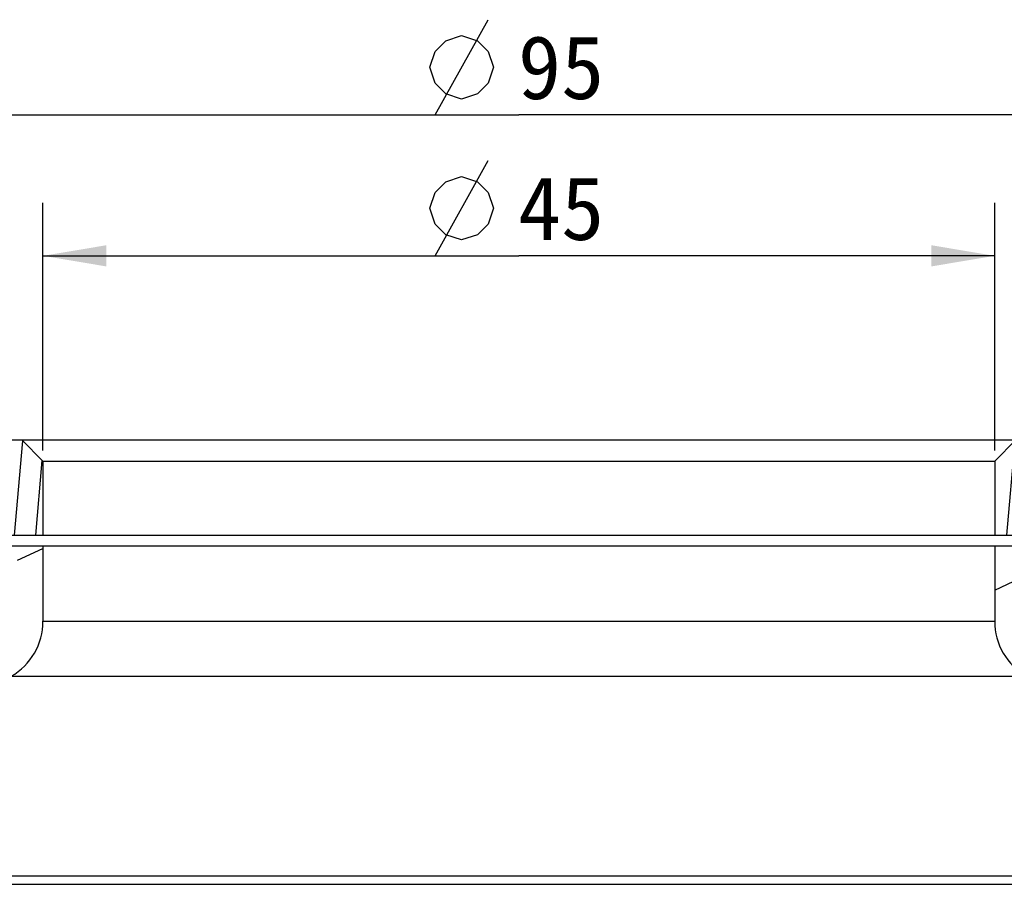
# Model space of a CAD drawing. Header units: millimetres. Extents: x 98 to 271, y 26 to 239.
# Tile 6 of 10: x 125 to 171, y 198 to 239. Entities that reach past the tile are written whole.
import ezdxf
from ezdxf.enums import TextEntityAlignment as Align

# ---------------------------------------------------------------- set-up
doc = ezdxf.new("R2010")
doc.units = ezdxf.units.MM
doc.header["$LTSCALE"] = 23.1
doc.layers.get('0').update_dxf_attribs({"linetype": 'CONTINUOUS'})
doc.layers.add('00_COMPONENTS', color=7, linetype='CONTINUOUS')
doc.layers.add('51__DRAFT_DIMS', color=7, linetype='CONTINUOUS')
doc.styles.get("Standard").update_dxf_attribs({"font": 'simfang.ttf'})
doc.dimstyles.new('DIMSTYLE_3', dxfattribs={"dimtxt": 3, "dimasz": 3, "dimexe": 2.5, "dimexo": 0.5, "dimgap": 0.75, "dimtad": 1, "dimdsep": 46, "dimtxsty": 'STANDARD', "dimblk": '_FILLED', "dimblk1": '_FILLED', "dimblk2": '_FILLED', "dimcen": 0.09, "dimclrt": 3, "dimazin": 2, "dimtp": 0.3, "dimtm": 0.3, "dimtfac": 1, "dimtofl": 0, "dimtmove": 0, "dimatfit": 3, "dimldrblk": '_FILLED', "dimfxl": 1, "dimtolj": 1, "dimarcsym": 0})

# ---------------------------------------------------------------- blocks, each defined once
blk = doc.blocks.new('_FILLED')
at = {"color": 0, "linetype": 'ByBlock'}
blk.add_solid([(0, 0), (-1, 0.167), (-1, -0.167)], dxfattribs=at)
blk = doc.blocks.new('*D3')
at = {"layer": '51__DRAFT_DIMS', "color": 4}
for p, q in [((100.909, 218.754), (100.909, 236.616)), ((195.909, 218.754), (195.909, 236.616)), ((100.909, 234.116), (148.409, 234.116)), ((195.909, 234.116), (148.409, 234.116))]:
    blk.add_line(p, q, dxfattribs=at)
at = {"layer": '51__DRAFT_DIMS', "color": 4, "xscale": 3, "yscale": 3, "zscale": 3, "rotation": 180}
blk.add_blockref('_FILLED', (100.909, 234.116), dxfattribs=at)
at = {"layer": '51__DRAFT_DIMS', "color": 4, "xscale": 3, "yscale": 3, "zscale": 3}
blk.add_blockref('_FILLED', (195.909, 234.116), dxfattribs=at)
at = {"layer": '51__DRAFT_DIMS', "color": 3}
blk.add_text('95', height=3, dxfattribs=at).set_placement((150.409, 234.866), align=Align.CENTER)
blk = doc.blocks.new('*D4')
at = {"layer": '51__DRAFT_DIMS', "color": 4}
for p, q in [((125.909, 218.254), (125.909, 229.956)), ((170.909, 218.254), (170.909, 229.956)), ((125.909, 227.456), (148.409, 227.456)), ((170.909, 227.456), (148.409, 227.456))]:
    blk.add_line(p, q, dxfattribs=at)
at = {"layer": '51__DRAFT_DIMS', "color": 4, "xscale": 3, "yscale": 3, "zscale": 3, "rotation": 180}
blk.add_blockref('_FILLED', (125.909, 227.456), dxfattribs=at)
at = {"layer": '51__DRAFT_DIMS', "color": 4, "xscale": 3, "yscale": 3, "zscale": 3}
blk.add_blockref('_FILLED', (170.909, 227.456), dxfattribs=at)
at = {"layer": '51__DRAFT_DIMS', "color": 3}
blk.add_text('45', height=3, dxfattribs=at).set_placement((150.409, 228.206), align=Align.CENTER)

msp = doc.modelspace()

# ---------------------------------------------------------------- hatches: boundary and pattern name
h = msp.add_hatch()
h.set_pattern_fill('DEFAULT__9', color=4, scale=9.211155, angle=205, style=0, pattern_type=0)
h.set_pattern_definition([(205, (0, 0), (3.8928, -8.34814), [])])
edge = h.paths.add_edge_path()
edge.add_line((193.9088, 204.7537), (192.9088, 204.7537))
edge.add_line((193.9088, 216.7537), (193.9088, 204.7537))
edge.add_line((194.9088, 216.7537), (193.9088, 216.7537))
edge.add_line((194.9088, 216.7537), (194.9088, 218.7537))
edge.add_line((195.4088, 218.7537), (194.9088, 218.7537))
edge.add_line((195.4088, 218.7537), (195.9088, 218.2537))
edge.add_line((195.9088, 218.2537), (195.9088, 199.7537))
edge.add_line((195.9088, 199.7537), (192.4088, 199.7537))
edge.add_line((192.4088, 203.8877), (192.4088, 199.7537))
edge.add_line((192.4088, 203.8877), (192.9088, 204.7537))
edge = h.paths.add_edge_path()
edge.add_line((103.9088, 204.7537), (102.9088, 204.7537))
edge.add_line((104.4088, 203.8877), (103.9088, 204.7537))
edge.add_line((104.4088, 203.8877), (104.4088, 199.7537))
edge.add_line((104.4088, 199.7537), (100.9088, 199.7537))
edge.add_line((100.9088, 218.2537), (100.9088, 199.7537))
edge.add_line((101.4088, 218.7537), (100.9088, 218.2537))
edge.add_line((101.9088, 218.7537), (101.4088, 218.7537))
edge.add_line((101.9088, 216.7537), (101.9088, 218.7537))
edge.add_line((102.9088, 216.7537), (101.9088, 216.7537))
edge.add_line((102.9088, 216.7537), (102.9088, 204.7537))
h = msp.add_hatch()
h.set_pattern_fill('A', color=4, scale=0.994515, angle=85, style=0, pattern_type=0)
h.set_pattern_definition([(85, (0, 0), (-0.9907307, 0.0866777), [])])
edge = h.paths.add_edge_path()
edge.add_line((124.9088, 218.7537), (102.0088, 218.7537))
edge.add_line((125.9088, 217.7537), (124.9088, 218.7537))
edge.add_line((125.9088, 217.7537), (125.9088, 214.2537))
edge.add_line((124.1088, 214.2537), (125.9088, 214.2537))
edge.add_line((124.1088, 214.2537), (124.1088, 213.7537))
edge.add_line((124.1088, 213.7537), (123.6088, 213.2537))
edge.add_line((123.6088, 213.2537), (122.1088, 213.2537))
edge.add_line((122.1088, 213.2537), (121.6088, 213.7537))
edge.add_line((121.6088, 215.7537), (121.6088, 213.7537))
edge.add_line((119.9652, 215.7537), (121.6088, 215.7537))
edge.add_line((119.9652, 216.7537), (119.9652, 215.7537))
edge.add_line((119.9652, 216.7537), (117.4652, 216.7537))
edge.add_line((117.4652, 216.7537), (103.6088, 208.7537))
edge.add_line((103.1088, 208.7537), (103.6088, 208.7537))
edge.add_line((103.1088, 216.7537), (103.1088, 208.7537))
edge.add_line((103.1088, 216.7537), (102.509, 216.7537))
edge.add_line((102.509, 216.7537), (102.0088, 217.2539))
edge.add_line((102.0088, 218.7537), (102.0088, 217.2539))
edge = h.paths.add_edge_path()
edge.add_line((194.8088, 218.7537), (171.9088, 218.7537))
edge.add_line((194.8088, 218.7537), (194.8088, 217.2535))
edge.add_line((194.309, 216.7537), (194.8088, 217.2535))
edge.add_line((193.7088, 216.7537), (194.309, 216.7537))
edge.add_line((193.7088, 208.7537), (193.7088, 216.7537))
edge.add_line((193.2088, 208.7537), (193.7088, 208.7537))
edge.add_line((179.3524, 216.7537), (193.2088, 208.7537))
edge.add_line((176.8524, 216.7537), (179.3524, 216.7537))
edge.add_line((176.8524, 216.7537), (176.8524, 215.7537))
edge.add_line((175.2088, 215.7537), (176.8524, 215.7537))
edge.add_line((175.2088, 215.7537), (175.2088, 213.7537))
edge.add_line((174.7088, 213.2537), (175.2088, 213.7537))
edge.add_line((174.7088, 213.2537), (173.2088, 213.2537))
edge.add_line((172.7088, 213.7537), (173.2088, 213.2537))
edge.add_line((172.7088, 214.2537), (172.7088, 213.7537))
edge.add_line((170.9088, 214.2537), (172.7088, 214.2537))
edge.add_line((170.9088, 217.7537), (170.9088, 214.2537))
edge.add_line((170.9088, 217.7537), (171.9088, 218.7537))
h = msp.add_hatch()
h.set_pattern_fill('DEFAULT__8', color=4, scale=0.973782, angle=5, style=0, pattern_type=0)
h.set_pattern_definition([(5, (0, 0), (-0.0848707, 0.970077), [])])
edge = h.paths.add_edge_path()
edge.add_line((193.6588, 205.1867), (187.0598, 208.9967))
edge.add_line((193.4088, 204.7537), (193.6588, 205.1867))
edge.add_line((193.4088, 204.7537), (186.8098, 208.5636))
edge.add_line((186.8098, 208.5636), (187.0598, 208.9967))
edge = h.paths.add_edge_path()
edge.add_line((179.2649, 213.497), (186.4014, 209.3768))
edge.add_line((186.4014, 209.3768), (186.1514, 208.9438))
edge.add_line((179.0149, 213.064), (186.1514, 208.9438))
edge.add_line((179.0149, 213.064), (179.2649, 213.497))
edge = h.paths.add_edge_path()
edge.add_line((175.6588, 215.0017), (175.9088, 215.4347))
edge.add_line((175.9088, 215.4347), (178.6079, 213.8764))
edge.add_line((178.6079, 213.8764), (178.3579, 213.4433))
edge.add_line((175.6588, 215.0017), (178.3579, 213.4433))
edge = h.paths.add_edge_path()
edge.add_line((121.1588, 215.0017), (120.9088, 215.4347))
edge.add_line((118.4597, 213.4434), (121.1588, 215.0017))
edge.add_line((118.4597, 213.4434), (118.2097, 213.8764))
edge.add_line((118.2097, 213.8764), (120.9088, 215.4347))
edge = h.paths.add_edge_path()
edge.add_line((103.4088, 204.7537), (103.1588, 205.1867))
edge.add_line((103.1588, 205.1867), (109.7578, 208.9967))
edge.add_line((109.7578, 208.9967), (110.0078, 208.5636))
edge.add_line((103.4088, 204.7537), (110.0078, 208.5636))
edge = h.paths.add_edge_path()
edge.add_line((110.4162, 209.3768), (117.5527, 213.4971))
edge.add_line((117.5527, 213.4971), (117.8027, 213.064))
edge.add_line((110.6662, 208.9438), (117.8027, 213.064))
edge.add_line((110.6662, 208.9438), (110.4162, 209.3768))
h = msp.add_hatch()
h.set_pattern_fill('DEFAULT__1', color=4, scale=5.199985, angle=205, style=0, pattern_type=0)
h.set_pattern_definition([(205, (0, 0), (2.19761, -4.71279), [])])
edge = h.paths.add_edge_path()
edge.add_line((172.1088, 213.7537), (170.9088, 213.7537))
edge.add_line((172.1088, 213.7537), (172.1088, 210.2985))
edge.add_arc((173.1088, 210.2985), 1, 180, 240)
edge.add_line((172.6088, 209.4325), (188.9088, 200.0217))
edge.add_arc((189.9088, 201.7537), 2, 240, 270)
edge.add_line((195.9088, 199.7537), (189.9088, 199.7537))
edge.add_line((195.9088, 199.7537), (195.9088, 197.7537))
edge.add_line((195.9088, 197.7537), (190.2409, 197.7537))
edge.add_arc((190.2409, 200.7537), 3, 240, 270)
edge.add_line((172.4088, 207.5849), (188.7409, 198.1556))
edge.add_arc((173.9088, 210.183), 3, 180, 240)
edge.add_line((170.9088, 213.7537), (170.9088, 210.183))
edge = h.paths.add_edge_path()
edge.add_line((125.9088, 213.7537), (124.7088, 213.7537))
edge.add_line((125.9088, 213.7537), (125.9088, 210.183))
edge.add_arc((122.9088, 210.183), 3, 300, 360)
edge.add_line((124.4088, 207.5849), (108.0768, 198.1556))
edge.add_arc((106.5768, 200.7537), 3, 270, 300)
edge.add_line((106.5768, 197.7537), (100.9088, 197.7537))
edge.add_line((100.9088, 199.7537), (100.9088, 197.7537))
edge.add_line((106.9088, 199.7537), (100.9088, 199.7537))
edge.add_arc((106.9088, 201.7537), 2, 270, 300)
edge.add_line((124.2088, 209.4325), (107.9088, 200.0217))
edge.add_arc((123.7088, 210.2985), 1, 300, 360)
edge.add_line((124.7088, 213.7537), (124.7088, 210.2985))

# ---------------------------------------------------------------- linework, layer by layer
at = {"layer": '00_COMPONENTS', "color": 7}
for p, q in [((101.4088, 218.7537), (195.4088, 218.7537)), ((125.9088, 217.7537), (124.9088, 218.7537)), ((170.9088, 217.7537), (171.9088, 218.7537)), ((125.9088, 217.7537), (125.9088, 214.2537)), ((125.9088, 217.7537), (170.9088, 217.7537)), ((170.9088, 217.7537), (170.9088, 214.2537)), ((124.1088, 214.2537), (172.7088, 214.2537)), ((124.1088, 213.7537), (172.7088, 213.7537)), ((125.9088, 213.7537), (125.9088, 210.183)), ((170.9088, 213.7537), (170.9088, 210.183)), ((100.9088, 197.7537), (195.9088, 197.7537))]:
    msp.add_line(p, q, dxfattribs=at)
at = {"layer": '00_COMPONENTS', "color": 4}
for p, q in [((125.9088, 210.183), (170.9088, 210.183)), ((124.4088, 207.5849), (172.4088, 207.5849)), ((108.0768, 198.1556), (188.7409, 198.1556))]:
    msp.add_line(p, q, dxfattribs=at)
at = {"layer": '00_COMPONENTS', "color": 7}
for centre, start, end in [((122.9088, 210.183), 300, 360), ((173.9088, 210.183), 180, 240)]:
    msp.add_arc(centre, 3, start, end, dxfattribs=at)
at = {"layer": '51__DRAFT_DIMS', "color": 3}
for p, q in [((144.4557, 234.1163), (146.9557, 238.6164)), ((144.4557, 227.4559), (146.9557, 231.956))]:
    msp.add_line(p, q, dxfattribs=at)
for points in [[(144.2057, 236.3664), (144.4557, 237.1164), (144.9557, 237.6163), (145.7057, 237.8664), (146.4557, 237.6163), (146.9557, 237.1164), (147.2057, 236.3664), (146.9557, 235.6163), (146.4557, 235.1164), (145.7057, 234.8663), (144.9557, 235.1164), (144.4557, 235.6163), (144.2057, 236.3664)], [(144.2057, 229.7059), (144.4557, 230.456), (144.9557, 230.9559), (145.7057, 231.206), (146.4557, 230.9559), (146.9557, 230.456), (147.2057, 229.7059), (146.9557, 228.9559), (146.4557, 228.456), (145.7057, 228.2059), (144.9557, 228.456), (144.4557, 228.9559), (144.2057, 229.7059)]]:
    msp.add_lwpolyline(points, dxfattribs=at)

# ---------------------------------------------------------------- dimensions: what is measured, and where the dimension line sits
at = {"layer": '51__DRAFT_DIMS', "color": 4}
for base, p1, p2, picture, middle in [((195.9088, 234.1164), (100.9088, 218.2537), (195.9088, 218.2537), '*D3', (150.4088, 234.1164)), ((170.9088, 227.4559), (125.9088, 217.7537), (170.9088, 217.7537), '*D4', (150.4088, 227.4559))]:
    dim = msp.add_linear_dim(base=base, p1=p1, p2=p2, text='%%c<>', dimstyle='DIMSTYLE_3', dxfattribs=at)
    dim.commit()
    dim.dimension.update_dxf_attribs({"geometry": picture, "text_midpoint": middle, "dimtype": 160})

doc.saveas('drawing.dxf')
